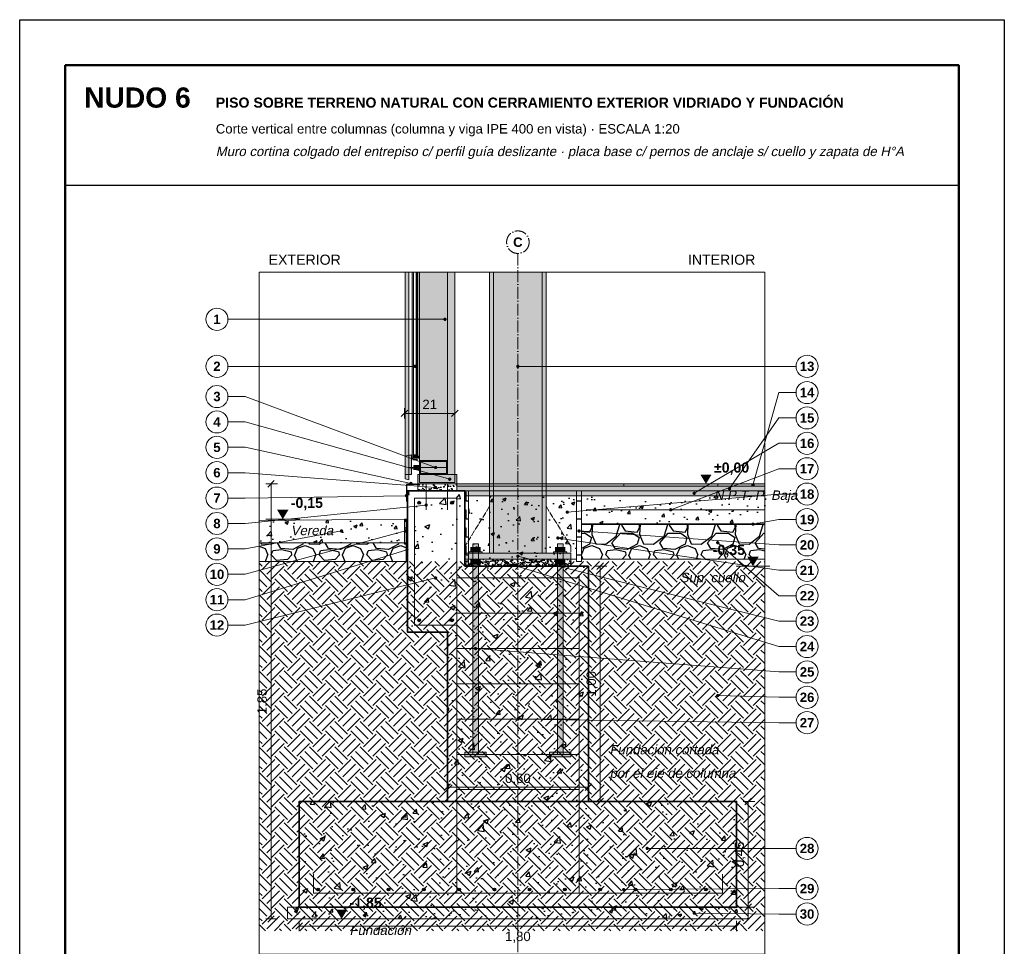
# Model space of a CAD drawing. Header units: millimetres. Extents: x 6 to 4194, y 6 to 5934.
# Tile 2 of 2: x 6 to 4194, y 1994 to 5934. Entities that reach past the tile are written whole.
import ezdxf
from ezdxf.enums import TextEntityAlignment as Align

# ---------------------------------------------------------------- set-up
doc = ezdxf.new("R2010")
doc.units = ezdxf.units.MM
doc.header["$LTSCALE"] = 20
doc.linetypes.add('DASHDOT', pattern=[3.556, 2.54, -0.508, 0, -0.508])
doc.linetypes.add('DASHED', pattern=[1.524, 1.27, -0.254])
for name, color, linetype in [('A-ACERO', 250, 'Continuous'), ('A-ACERO-CORTADO', 250, 'Continuous'), ('A-ACERO-VISTA', 8, 'Continuous'), ('A-AISLACION-EPS', 50, 'Continuous'), ('A-ALUMINIO', 253, 'Continuous'), ('A-ARMADURAS', 14, 'Continuous'), ('A-BARRERAS-MEMBRANAS', 7, 'Continuous'), ('A-CONTORNOS', 7, 'Continuous'), ('A-GROUT', 251, 'Continuous'), ('A-HORMIGON-INSITU', 33, 'Continuous'), ('A-HORMIGON-SIMPLE', 9, 'Continuous'), ('A-MORTERO-CARPETAS', 252, 'Continuous'), ('A-NEOPRENO-SELLADORES', 7, 'Continuous'), ('A-PROYECCION-OCULTO', 8, 'DASHED'), ('A-SOLADOS', 31, 'Continuous'), ('A-TERRENO', 32, 'Continuous'), ('A-TOSCA', 42, 'Continuous'), ('A-VIDRIO', 4, 'Continuous'), ('A-VISTA', 8, 'Continuous'), ('X-COTAS', 3, 'Continuous'), ('X-EJES', 1, 'DASHDOT'), ('X-MARCO', 7, 'Continuous'), ('X-NIVELES', 7, 'Continuous'), ('X-REFERENCIAS', 1, 'Continuous'), ('X-TEXTOS', 7, 'Continuous')]:
    doc.layers.add(name, color=color, linetype=linetype)
doc.styles.add('ARIAL', font='arial.ttf')
doc.styles.add('ARIAL-B', font='arialbd.ttf')

msp = doc.modelspace()

# ---------------------------------------------------------------- hatches: boundary and pattern name
at = {"layer": 'A-ACERO', "true_color": 0x333333}
h = msp.add_hatch(color=250, dxfattribs=at)
h.dxf.hatch_style = 1
h.paths.add_polyline_path([(1677, 4060), (1699, 4060), (1699, 4066), (1677, 4066)])
at = {"layer": 'A-ACERO-CORTADO', "true_color": 0x4d545c}
h = msp.add_hatch(color=251, dxfattribs=at)
h.dxf.hatch_style = 1
h.paths.add_polyline_path([(1933, 2810), (1957, 2810), (1957, 3705), (1933, 3705)])
h = msp.add_hatch(color=251, dxfattribs=at)
h.dxf.hatch_style = 1
h.paths.add_polyline_path([(2293, 2810), (2317, 2810), (2317, 3705), (2293, 3705)])
h = msp.add_hatch(color=251, dxfattribs=at)
h.dxf.hatch_style = 1
h.paths.add_polyline_path([(1900, 3640), (2350, 3640), (2350, 3665), (1900, 3665)])
h = msp.add_hatch(color=251, dxfattribs=at)
h.dxf.hatch_style = 1
h.paths.add_polyline_path([(1917, 3665), (1973, 3665), (1973, 3671), (1917, 3671)])
h = msp.add_hatch(color=251, dxfattribs=at)
h.dxf.hatch_style = 1
h.paths.add_polyline_path([(2277, 3665), (2333, 3665), (2333, 3671), (2277, 3671)])
h = msp.add_hatch(color=251, dxfattribs=at)
h.dxf.hatch_style = 1
h.paths.add_polyline_path([(1900, 2800), (1990, 2800), (1990, 2820), (1900, 2820)])
h = msp.add_hatch(color=251, dxfattribs=at)
h.dxf.hatch_style = 1
h.paths.add_polyline_path([(2260, 2800), (2350, 2800), (2350, 2820), (2260, 2820)])
at = {"layer": 'A-ACERO-VISTA', "true_color": 0xdfe3e7}
h = msp.add_hatch(color=254, dxfattribs=at)
h.dxf.hatch_style = 1
h.paths.add_polyline_path([(2005, 4860), (2005, 3665), (2245, 3665), (2245, 4860)])
at = {"layer": 'A-AISLACION-EPS'}
h = msp.add_hatch(dxfattribs=at)
h.set_pattern_fill('ZIGZAG', color=256, scale=6, angle=90)
h.paths.add_polyline_path([(1900, 3610), (1915, 3610), (1915, 3930), (1900, 3930)])
h = msp.add_hatch(dxfattribs=at)
h.set_pattern_fill('ZIGZAG', color=256, scale=6, angle=90)
h.paths.add_polyline_path([(2375, 3630), (2395, 3630), (2395, 3930), (2375, 3930)])
h = msp.add_hatch(dxfattribs=at)
h.set_pattern_fill('ZIGZAG', color=256, scale=6, angle=90)
h.paths.add_polyline_path([(1643, 3710), (1651, 3710), (1651, 3810), (1643, 3810)])
at = {"layer": 'A-ALUMINIO', "true_color": 0xb9c0c6}
h = msp.add_hatch(color=9, dxfattribs=at)
h.dxf.hatch_style = 1
h.paths.add_polyline_path([(1645, 3982), (1661, 3978), (1661, 4082), (1645, 4078)])
at = {"layer": 'A-ALUMINIO', "true_color": 0x9aa3ab}
h = msp.add_hatch(color=253, dxfattribs=at)
h.dxf.hatch_style = 1
h.paths.add_polyline_path([(1661, 4000), (1673, 4000), (1673, 4082), (1661, 4082)])
h = msp.add_hatch(color=253, dxfattribs=at)
h.dxf.hatch_style = 1
h.paths.add_polyline_path([(1681, 4070), (1693, 4070), (1693, 4084), (1681, 4084)])
h = msp.add_hatch(color=253, dxfattribs=at)
h.dxf.hatch_style = 1
h.paths.add_polyline_path([(1683, 4022), (1707, 4022), (1707, 4038), (1683, 4038)])
h = msp.add_hatch(color=253, dxfattribs=at)
h.dxf.hatch_style = 1
h.paths.add_polyline_path([(1707, 4000), (1825, 4000), (1825, 4060), (1707, 4060)])
h = msp.add_hatch(color=253, dxfattribs=at)
h.dxf.hatch_style = 1
h.paths.add_polyline_path([(1700, 3960), (1865, 3960), (1865, 4000), (1700, 4000)])
at = {"layer": 'A-ARMADURAS'}
h = msp.add_hatch(color=256, dxfattribs=at)
h.dxf.hatch_style = 1
h.paths.add_polyline_path([(1711, 3880), (1710.7, 3881.9), (1709.9, 3883.5), (1708.5, 3884.9), (1706.9, 3885.7), (1705, 3886), (1703.1, 3885.7), (1701.5, 3884.9), (1700.1, 3883.5), (1699.3, 3881.9), (1699, 3880), (1699.3, 3878.1), (1700.1, 3876.5), (1701.5, 3875.1), (1703.1, 3874.3), (1705, 3874), (1706.9, 3874.3), (1708.5, 3875.1), (1709.9, 3876.5), (1710.7, 3878.1)])
h = msp.add_hatch(color=256, dxfattribs=at)
h.dxf.hatch_style = 1
h.paths.add_polyline_path([(1851, 3880), (1850.7, 3881.9), (1849.9, 3883.5), (1848.5, 3884.9), (1846.9, 3885.7), (1845, 3886), (1843.1, 3885.7), (1841.5, 3884.9), (1840.1, 3883.5), (1839.3, 3881.9), (1839, 3880), (1839.3, 3878.1), (1840.1, 3876.5), (1841.5, 3875.1), (1843.1, 3874.3), (1845, 3874), (1846.9, 3874.3), (1848.5, 3875.1), (1849.9, 3876.5), (1850.7, 3878.1)])
h = msp.add_hatch(color=256, dxfattribs=at)
h.dxf.hatch_style = 1
h.paths.add_polyline_path([(1711, 3380), (1710.7, 3381.9), (1709.9, 3383.5), (1708.5, 3384.9), (1706.9, 3385.7), (1705, 3386), (1703.1, 3385.7), (1701.5, 3384.9), (1700.1, 3383.5), (1699.3, 3381.9), (1699, 3380), (1699.3, 3378.1), (1700.1, 3376.5), (1701.5, 3375.1), (1703.1, 3374.3), (1705, 3374), (1706.9, 3374.3), (1708.5, 3375.1), (1709.9, 3376.5), (1710.7, 3378.1)])
h = msp.add_hatch(color=256, dxfattribs=at)
h.dxf.hatch_style = 1
h.paths.add_polyline_path([(1851, 3380), (1850.7, 3381.9), (1849.9, 3383.5), (1848.5, 3384.9), (1846.9, 3385.7), (1845, 3386), (1843.1, 3385.7), (1841.5, 3384.9), (1840.1, 3383.5), (1839.3, 3381.9), (1839, 3380), (1839.3, 3378.1), (1840.1, 3376.5), (1841.5, 3375.1), (1843.1, 3374.3), (1845, 3374), (1846.9, 3374.3), (1848.5, 3375.1), (1849.9, 3376.5), (1850.7, 3378.1)])
h = msp.add_hatch(color=256, dxfattribs=at)
h.dxf.hatch_style = 1
h.paths.add_polyline_path([(1280.6, 2235), (1280.3, 2236.7), (1279.5, 2238.3), (1278.3, 2239.5), (1276.7, 2240.3), (1275, 2240.6), (1273.3, 2240.3), (1271.7, 2239.5), (1270.5, 2238.3), (1269.7, 2236.7), (1269.4, 2235), (1269.7, 2233.3), (1270.5, 2231.7), (1271.7, 2230.5), (1273.3, 2229.7), (1275, 2229.4), (1276.7, 2229.7), (1278.3, 2230.5), (1279.5, 2231.7), (1280.3, 2233.3)])
h = msp.add_hatch(color=256, dxfattribs=at)
h.dxf.hatch_style = 1
h.paths.add_polyline_path([(1430.6, 2235), (1430.3, 2236.7), (1429.5, 2238.3), (1428.3, 2239.5), (1426.7, 2240.3), (1425, 2240.6), (1423.3, 2240.3), (1421.7, 2239.5), (1420.5, 2238.3), (1419.7, 2236.7), (1419.4, 2235), (1419.7, 2233.3), (1420.5, 2231.7), (1421.7, 2230.5), (1423.3, 2229.7), (1425, 2229.4), (1426.7, 2229.7), (1428.3, 2230.5), (1429.5, 2231.7), (1430.3, 2233.3)])
h = msp.add_hatch(color=256, dxfattribs=at)
h.dxf.hatch_style = 1
h.paths.add_polyline_path([(1580.6, 2235), (1580.3, 2236.7), (1579.5, 2238.3), (1578.3, 2239.5), (1576.7, 2240.3), (1575, 2240.6), (1573.3, 2240.3), (1571.7, 2239.5), (1570.5, 2238.3), (1569.7, 2236.7), (1569.4, 2235), (1569.7, 2233.3), (1570.5, 2231.7), (1571.7, 2230.5), (1573.3, 2229.7), (1575, 2229.4), (1576.7, 2229.7), (1578.3, 2230.5), (1579.5, 2231.7), (1580.3, 2233.3)])
h = msp.add_hatch(color=256, dxfattribs=at)
h.dxf.hatch_style = 1
h.paths.add_polyline_path([(1730.6, 2235), (1730.3, 2236.7), (1729.5, 2238.3), (1728.3, 2239.5), (1726.7, 2240.3), (1725, 2240.6), (1723.3, 2240.3), (1721.7, 2239.5), (1720.5, 2238.3), (1719.7, 2236.7), (1719.4, 2235), (1719.7, 2233.3), (1720.5, 2231.7), (1721.7, 2230.5), (1723.3, 2229.7), (1725, 2229.4), (1726.7, 2229.7), (1728.3, 2230.5), (1729.5, 2231.7), (1730.3, 2233.3)])
h = msp.add_hatch(color=256, dxfattribs=at)
h.dxf.hatch_style = 1
h.paths.add_polyline_path([(1880.6, 2235), (1880.3, 2236.7), (1879.5, 2238.3), (1878.3, 2239.5), (1876.7, 2240.3), (1875, 2240.6), (1873.3, 2240.3), (1871.7, 2239.5), (1870.5, 2238.3), (1869.7, 2236.7), (1869.4, 2235), (1869.7, 2233.3), (1870.5, 2231.7), (1871.7, 2230.5), (1873.3, 2229.7), (1875, 2229.4), (1876.7, 2229.7), (1878.3, 2230.5), (1879.5, 2231.7), (1880.3, 2233.3)])
h = msp.add_hatch(color=256, dxfattribs=at)
h.dxf.hatch_style = 1
h.paths.add_polyline_path([(2030.6, 2235), (2030.3, 2236.7), (2029.5, 2238.3), (2028.3, 2239.5), (2026.7, 2240.3), (2025, 2240.6), (2023.3, 2240.3), (2021.7, 2239.5), (2020.5, 2238.3), (2019.7, 2236.7), (2019.4, 2235), (2019.7, 2233.3), (2020.5, 2231.7), (2021.7, 2230.5), (2023.3, 2229.7), (2025, 2229.4), (2026.7, 2229.7), (2028.3, 2230.5), (2029.5, 2231.7), (2030.3, 2233.3)])
h = msp.add_hatch(color=256, dxfattribs=at)
h.dxf.hatch_style = 1
h.paths.add_polyline_path([(2180.6, 2235), (2180.3, 2236.7), (2179.5, 2238.3), (2178.3, 2239.5), (2176.7, 2240.3), (2175, 2240.6), (2173.3, 2240.3), (2171.7, 2239.5), (2170.5, 2238.3), (2169.7, 2236.7), (2169.4, 2235), (2169.7, 2233.3), (2170.5, 2231.7), (2171.7, 2230.5), (2173.3, 2229.7), (2175, 2229.4), (2176.7, 2229.7), (2178.3, 2230.5), (2179.5, 2231.7), (2180.3, 2233.3)])
h = msp.add_hatch(color=256, dxfattribs=at)
h.dxf.hatch_style = 1
h.paths.add_polyline_path([(2330.6, 2235), (2330.3, 2236.7), (2329.5, 2238.3), (2328.3, 2239.5), (2326.7, 2240.3), (2325, 2240.6), (2323.3, 2240.3), (2321.7, 2239.5), (2320.5, 2238.3), (2319.7, 2236.7), (2319.4, 2235), (2319.7, 2233.3), (2320.5, 2231.7), (2321.7, 2230.5), (2323.3, 2229.7), (2325, 2229.4), (2326.7, 2229.7), (2328.3, 2230.5), (2329.5, 2231.7), (2330.3, 2233.3)])
h = msp.add_hatch(color=256, dxfattribs=at)
h.dxf.hatch_style = 1
h.paths.add_polyline_path([(2480.6, 2235), (2480.3, 2236.7), (2479.5, 2238.3), (2478.3, 2239.5), (2476.7, 2240.3), (2475, 2240.6), (2473.3, 2240.3), (2471.7, 2239.5), (2470.5, 2238.3), (2469.7, 2236.7), (2469.4, 2235), (2469.7, 2233.3), (2470.5, 2231.7), (2471.7, 2230.5), (2473.3, 2229.7), (2475, 2229.4), (2476.7, 2229.7), (2478.3, 2230.5), (2479.5, 2231.7), (2480.3, 2233.3)])
h = msp.add_hatch(color=256, dxfattribs=at)
h.dxf.hatch_style = 1
h.paths.add_polyline_path([(2630.6, 2235), (2630.3, 2236.7), (2629.5, 2238.3), (2628.3, 2239.5), (2626.7, 2240.3), (2625, 2240.6), (2623.3, 2240.3), (2621.7, 2239.5), (2620.5, 2238.3), (2619.7, 2236.7), (2619.4, 2235), (2619.7, 2233.3), (2620.5, 2231.7), (2621.7, 2230.5), (2623.3, 2229.7), (2625, 2229.4), (2626.7, 2229.7), (2628.3, 2230.5), (2629.5, 2231.7), (2630.3, 2233.3)])
h = msp.add_hatch(color=256, dxfattribs=at)
h.dxf.hatch_style = 1
h.paths.add_polyline_path([(2780.6, 2235), (2780.3, 2236.7), (2779.5, 2238.3), (2778.3, 2239.5), (2776.7, 2240.3), (2775, 2240.6), (2773.3, 2240.3), (2771.7, 2239.5), (2770.5, 2238.3), (2769.7, 2236.7), (2769.4, 2235), (2769.7, 2233.3), (2770.5, 2231.7), (2771.7, 2230.5), (2773.3, 2229.7), (2775, 2229.4), (2776.7, 2229.7), (2778.3, 2230.5), (2779.5, 2231.7), (2780.3, 2233.3)])
h = msp.add_hatch(color=256, dxfattribs=at)
h.dxf.hatch_style = 1
h.paths.add_polyline_path([(2930.6, 2235), (2930.3, 2236.7), (2929.5, 2238.3), (2928.3, 2239.5), (2926.7, 2240.3), (2925, 2240.6), (2923.3, 2240.3), (2921.7, 2239.5), (2920.5, 2238.3), (2919.7, 2236.7), (2919.4, 2235), (2919.7, 2233.3), (2920.5, 2231.7), (2921.7, 2230.5), (2923.3, 2229.7), (2925, 2229.4), (2926.7, 2229.7), (2928.3, 2230.5), (2929.5, 2231.7), (2930.3, 2233.3)])
at = {"layer": 'A-BARRERAS-MEMBRANAS', "true_color": 0x000000}
h = msp.add_hatch(color=18, dxfattribs=at)
h.dxf.hatch_style = 1
h.paths.add_polyline_path([(2395, 3788), (3175, 3788), (3175, 3790), (2395, 3790)])
at = {"layer": 'A-GROUT'}
h = msp.add_hatch(dxfattribs=at)
h.set_pattern_fill('AR-SAND', color=256, scale=0.4)
h.paths.add_polyline_path([(1900, 3610), (2350, 3610), (2350, 3640), (1900, 3640)])
at = {"layer": 'A-HORMIGON-INSITU'}
h = msp.add_hatch(dxfattribs=at)
h.set_pattern_fill('AR-CONC', color=256, scale=1.2)
h.paths.add_polyline_path([(1825, 2610), (2425, 2610), (2425, 3610), (1900, 3610), (1900, 3930), (1655, 3930), (1655, 3330), (1825, 3330)])
h = msp.add_hatch(dxfattribs=at)
h.set_pattern_fill('AR-CONC', color=256, scale=1.2)
h.paths.add_polyline_path([(1195, 2160), (3055, 2160), (3055, 2610), (1195, 2610)])
at = {"layer": 'A-HORMIGON-SIMPLE'}
h = msp.add_hatch(dxfattribs=at)
h.set_pattern_fill('AR-CONC', color=256, scale=0.8)
h.paths.add_polyline_path([(1915, 3640), (2375, 3640), (2375, 3910), (1915, 3910)])
h = msp.add_hatch(dxfattribs=at)
h.set_pattern_fill('AR-CONC', color=256, scale=0.8)
h.paths.add_polyline_path([(2395, 3790), (3175, 3790), (3175, 3910), (2395, 3910)])
h = msp.add_hatch(dxfattribs=at)
h.set_pattern_fill('AR-CONC', color=256, scale=0.8)
h.paths.add_polyline_path([(1025, 3710), (1643, 3710), (1643, 3810), (1025, 3804)])
h = msp.add_hatch(dxfattribs=at)
h.set_pattern_fill('AR-CONC', color=256, scale=0.8)
h.paths.add_polyline_path([(1145, 2110), (3105, 2110), (3105, 2160), (1145, 2160)])
at = {"layer": 'A-MORTERO-CARPETAS'}
h = msp.add_hatch(dxfattribs=at)
h.set_pattern_fill('AR-SAND', color=256, scale=0.6)
h.paths.add_polyline_path([(1700, 3930), (1865, 3930), (1865, 3960), (1700, 3960)])
h = msp.add_hatch(dxfattribs=at)
h.set_pattern_fill('AR-SAND', color=256, scale=0.6)
h.paths.add_polyline_path([(1865, 3930), (3175, 3930), (3175, 3950), (1865, 3950)])
at = {"layer": 'A-MORTERO-CARPETAS', "true_color": 0x8d8d8d}
h = msp.add_hatch(color=252, dxfattribs=at)
h.dxf.hatch_style = 1
h.paths.add_polyline_path([(1865, 3945), (3175, 3945), (3175, 3950), (1865, 3950)])
at = {"layer": 'A-MORTERO-CARPETAS'}
h = msp.add_hatch(dxfattribs=at)
h.set_pattern_fill('AR-SAND', color=256, scale=0.4)
h.paths.add_polyline_path([(1900, 3910), (3175, 3910), (3175, 3930), (1900, 3930)])
at = {"layer": 'A-NEOPRENO-SELLADORES', "true_color": 0x111111}
h = msp.add_hatch(color=250, dxfattribs=at)
h.dxf.hatch_style = 1
h.paths.add_polyline_path([(1673, 4068), (1675, 4068), (1675, 4080), (1673, 4080)])
h = msp.add_hatch(color=250, dxfattribs=at)
h.dxf.hatch_style = 1
h.paths.add_polyline_path([(1681, 4070), (1693, 4070), (1693, 4074), (1681, 4074)])
h = msp.add_hatch(color=250, dxfattribs=at)
h.dxf.hatch_style = 1
h.paths.add_polyline_path([(1700, 4068), (1705, 4068), (1705, 4080), (1700, 4080)])
at = {"layer": 'A-NEOPRENO-SELLADORES', "true_color": 0x222222}
h = msp.add_hatch(color=250, dxfattribs=at)
h.dxf.hatch_style = 1
h.paths.add_polyline_path([(1645, 3960), (1700, 3960), (1700, 3964), (1645, 3964)])
at = {"layer": 'A-NEOPRENO-SELLADORES', "true_color": 0x111111}
h = msp.add_hatch(color=250, dxfattribs=at)
h.dxf.hatch_style = 1
h.paths.add_polyline_path([(1643, 3798), (1651, 3798), (1651, 3810), (1643, 3810)])
at = {"layer": 'A-NEOPRENO-SELLADORES', "true_color": 0x222222}
h = msp.add_hatch(color=250, dxfattribs=at)
h.dxf.hatch_style = 1
h.paths.add_polyline_path([(1923, 3671), (1967, 3671), (1967, 3692), (1923, 3692)])
h = msp.add_hatch(color=250, dxfattribs=at)
h.dxf.hatch_style = 1
h.paths.add_polyline_path([(2283, 3671), (2327, 3671), (2327, 3692), (2283, 3692)])
h = msp.add_hatch(color=250, dxfattribs=at)
h.dxf.hatch_style = 1
h.paths.add_polyline_path([(1923, 3617), (1967, 3617), (1967, 3638), (1923, 3638)])
h = msp.add_hatch(color=250, dxfattribs=at)
h.dxf.hatch_style = 1
h.paths.add_polyline_path([(2283, 3617), (2327, 3617), (2327, 3638), (2283, 3638)])
at = {"layer": 'A-SOLADOS', "true_color": 0xcdbb9c}
h = msp.add_hatch(color=9, dxfattribs=at)
h.dxf.hatch_style = 1
h.paths.add_polyline_path([(1865, 3950), (3175, 3950), (3175, 3960), (1865, 3960)])
at = {"layer": 'A-TERRENO'}
h = msp.add_hatch(dxfattribs=at)
h.set_pattern_fill('EARTH', color=256, scale=12, angle=45)
h.paths.add_polyline_path([(1025, 2060), (3175, 2060), (3175, 3630), (1025, 3630)])
at = {"layer": 'A-TOSCA'}
h = msp.add_hatch(dxfattribs=at)
h.set_pattern_fill('GRAVEL', color=256, scale=8)
h.paths.add_polyline_path([(2395, 3640), (3175, 3640), (3175, 3788), (2395, 3788)])
h = msp.add_hatch(dxfattribs=at)
h.set_pattern_fill('GRAVEL', color=256, scale=8)
h.paths.add_polyline_path([(1025, 3630), (1651, 3630), (1651, 3710), (1025, 3710)])
at = {"layer": 'A-VIDRIO', "true_color": 0xbfe3f0}
h = msp.add_hatch(color=254, dxfattribs=at)
h.dxf.hatch_style = 1
h.paths.add_polyline_path([(1675, 4860), (1675, 4070), (1681, 4070), (1681, 4860)])
h = msp.add_hatch(color=254, dxfattribs=at)
h.dxf.hatch_style = 1
h.paths.add_polyline_path([(1693, 4860), (1693, 4070), (1700, 4070), (1700, 4860)])
at = {"layer": 'A-VISTA', "true_color": 0xe9ecee}
h = msp.add_hatch(color=7, dxfattribs=at)
h.dxf.hatch_style = 1
h.paths.add_polyline_path([(1645, 4860), (1645, 4000), (1661, 4000), (1661, 4860)])
at = {"layer": 'A-VISTA', "true_color": 0xe3e7ea}
h = msp.add_hatch(color=254, dxfattribs=at)
h.dxf.hatch_style = 1
h.paths.add_polyline_path([(1707, 4860), (1707, 4000), (1857, 4000), (1857, 4860)])
at = {"layer": 'X-NIVELES'}
h = msp.add_hatch(color=7, dxfattribs=at)
h.dxf.hatch_style = 1
h.paths.add_polyline_path([(2925, 3960), (2901, 4000), (2949, 4000)])
h = msp.add_hatch(color=7, dxfattribs=at)
h.dxf.hatch_style = 1
h.paths.add_polyline_path([(1125, 3810), (1101, 3850), (1149, 3850)])
h = msp.add_hatch(color=7, dxfattribs=at)
h.dxf.hatch_style = 1
h.paths.add_polyline_path([(3125, 3610), (3101, 3650), (3149, 3650)])
h = msp.add_hatch(color=7, dxfattribs=at)
h.dxf.hatch_style = 1
h.paths.add_polyline_path([(1375, 2110), (1351, 2150), (1399, 2150)])
at = {"layer": 'X-REFERENCIAS'}
h = msp.add_hatch(color=7, dxfattribs=at)
h.dxf.hatch_style = 1
h.paths.add_polyline_path([(1822, 4660), (1821.7, 4662.2), (1820.7, 4664.1), (1819.1, 4665.7), (1817.2, 4666.7), (1815, 4667), (1812.8, 4666.7), (1810.9, 4665.7), (1809.3, 4664.1), (1808.3, 4662.2), (1808, 4660), (1808.3, 4657.8), (1809.3, 4655.9), (1810.9, 4654.3), (1812.8, 4653.3), (1815, 4653), (1817.2, 4653.3), (1819.1, 4654.3), (1820.7, 4655.9), (1821.7, 4657.8)])
h = msp.add_hatch(color=7, dxfattribs=at)
h.dxf.hatch_style = 1
h.paths.add_polyline_path([(1694, 4460), (1693.7, 4462.2), (1692.7, 4464.1), (1691.1, 4465.7), (1689.2, 4466.7), (1687, 4467), (1684.8, 4466.7), (1682.9, 4465.7), (1681.3, 4464.1), (1680.3, 4462.2), (1680, 4460), (1680.3, 4457.8), (1681.3, 4455.9), (1682.9, 4454.3), (1684.8, 4453.3), (1687, 4453), (1689.2, 4453.3), (1691.1, 4454.3), (1692.7, 4455.9), (1693.7, 4457.8)])
h = msp.add_hatch(color=7, dxfattribs=at)
h.dxf.hatch_style = 1
h.paths.add_polyline_path([(2132, 4460), (2131.7, 4462.2), (2130.7, 4464.1), (2129.1, 4465.7), (2127.2, 4466.7), (2125, 4467), (2122.8, 4466.7), (2120.9, 4465.7), (2119.3, 4464.1), (2118.3, 4462.2), (2118, 4460), (2118.3, 4457.8), (2119.3, 4455.9), (2120.9, 4454.3), (2122.8, 4453.3), (2125, 4453), (2127.2, 4453.3), (2129.1, 4454.3), (2130.7, 4455.9), (2131.7, 4457.8)])
h = msp.add_hatch(color=7, dxfattribs=at)
h.dxf.hatch_style = 1
h.paths.add_polyline_path([(1782, 4030), (1781.7, 4032.2), (1780.7, 4034.1), (1779.1, 4035.7), (1777.2, 4036.7), (1775, 4037), (1772.8, 4036.7), (1770.9, 4035.7), (1769.3, 4034.1), (1768.3, 4032.2), (1768, 4030), (1768.3, 4027.8), (1769.3, 4025.9), (1770.9, 4024.3), (1772.8, 4023.3), (1775, 4023), (1777.2, 4023.3), (1779.1, 4024.3), (1780.7, 4025.9), (1781.7, 4027.8)])
h = msp.add_hatch(color=7, dxfattribs=at)
h.dxf.hatch_style = 1
h.paths.add_polyline_path([(1842, 3980), (1841.7, 3982.2), (1840.7, 3984.1), (1839.1, 3985.7), (1837.2, 3986.7), (1835, 3987), (1832.8, 3986.7), (1830.9, 3985.7), (1829.3, 3984.1), (1828.3, 3982.2), (1828, 3980), (1828.3, 3977.8), (1829.3, 3975.9), (1830.9, 3974.3), (1832.8, 3973.3), (1835, 3973), (1837.2, 3973.3), (1839.1, 3974.3), (1840.7, 3975.9), (1841.7, 3977.8)])
h = msp.add_hatch(color=7, dxfattribs=at)
h.dxf.hatch_style = 1
h.paths.add_polyline_path([(1677, 3962), (1676.7, 3964.2), (1675.7, 3966.1), (1674.1, 3967.7), (1672.2, 3968.7), (1670, 3969), (1667.8, 3968.7), (1665.9, 3967.7), (1664.3, 3966.1), (1663.3, 3964.2), (1663, 3962), (1663.3, 3959.8), (1664.3, 3957.9), (1665.9, 3956.3), (1667.8, 3955.3), (1670, 3955), (1672.2, 3955.3), (1674.1, 3956.3), (1675.7, 3957.9), (1676.7, 3959.8)])
h = msp.add_hatch(color=7, dxfattribs=at)
h.dxf.hatch_style = 1
h.paths.add_polyline_path([(1782, 3945), (1781.7, 3947.2), (1780.7, 3949.1), (1779.1, 3950.7), (1777.2, 3951.7), (1775, 3952), (1772.8, 3951.7), (1770.9, 3950.7), (1769.3, 3949.1), (1768.3, 3947.2), (1768, 3945), (1768.3, 3942.8), (1769.3, 3940.9), (1770.9, 3939.3), (1772.8, 3938.3), (1775, 3938), (1777.2, 3938.3), (1779.1, 3939.3), (1780.7, 3940.9), (1781.7, 3942.8)])
h = msp.add_hatch(color=7, dxfattribs=at)
h.dxf.hatch_style = 1
h.paths.add_polyline_path([(3032, 3940), (3031.7, 3942.2), (3030.7, 3944.1), (3029.1, 3945.7), (3027.2, 3946.7), (3025, 3947), (3022.8, 3946.7), (3020.9, 3945.7), (3019.3, 3944.1), (3018.3, 3942.2), (3018, 3940), (3018.3, 3937.8), (3019.3, 3935.9), (3020.9, 3934.3), (3022.8, 3933.3), (3025, 3933), (3027.2, 3933.3), (3029.1, 3934.3), (3030.7, 3935.9), (3031.7, 3937.8)])
h = msp.add_hatch(color=7, dxfattribs=at)
h.dxf.hatch_style = 1
h.paths.add_polyline_path([(3132, 3955), (3131.7, 3957.2), (3130.7, 3959.1), (3129.1, 3960.7), (3127.2, 3961.7), (3125, 3962), (3122.8, 3961.7), (3120.9, 3960.7), (3119.3, 3959.1), (3118.3, 3957.2), (3118, 3955), (3118.3, 3952.8), (3119.3, 3950.9), (3120.9, 3949.3), (3122.8, 3948.3), (3125, 3948), (3127.2, 3948.3), (3129.1, 3949.3), (3130.7, 3950.9), (3131.7, 3952.8)])
h = msp.add_hatch(color=7, dxfattribs=at)
h.dxf.hatch_style = 1
h.paths.add_polyline_path([(1658, 3910), (1657.7, 3912.2), (1656.7, 3914.1), (1655.1, 3915.7), (1653.2, 3916.7), (1651, 3917), (1648.8, 3916.7), (1646.9, 3915.7), (1645.3, 3914.1), (1644.3, 3912.2), (1644, 3910), (1644.3, 3907.8), (1645.3, 3905.9), (1646.9, 3904.3), (1648.8, 3903.3), (1651, 3903), (1653.2, 3903.3), (1655.1, 3904.3), (1656.7, 3905.9), (1657.7, 3907.8)])
h = msp.add_hatch(color=7, dxfattribs=at)
h.dxf.hatch_style = 1
h.paths.add_polyline_path([(2882, 3920), (2881.7, 3922.2), (2880.7, 3924.1), (2879.1, 3925.7), (2877.2, 3926.7), (2875, 3927), (2872.8, 3926.7), (2870.9, 3925.7), (2869.3, 3924.1), (2868.3, 3922.2), (2868, 3920), (2868.3, 3917.8), (2869.3, 3915.9), (2870.9, 3914.3), (2872.8, 3913.3), (2875, 3913), (2877.2, 3913.3), (2879.1, 3914.3), (2880.7, 3915.9), (2881.7, 3917.8)])
h = msp.add_hatch(color=7, dxfattribs=at)
h.dxf.hatch_style = 1
h.paths.add_polyline_path([(1742, 3870), (1741.7, 3872.2), (1740.7, 3874.1), (1739.1, 3875.7), (1737.2, 3876.7), (1735, 3877), (1732.8, 3876.7), (1730.9, 3875.7), (1729.3, 3874.1), (1728.3, 3872.2), (1728, 3870), (1728.3, 3867.8), (1729.3, 3865.9), (1730.9, 3864.3), (1732.8, 3863.3), (1735, 3863), (1737.2, 3863.3), (1739.1, 3864.3), (1740.7, 3865.9), (1741.7, 3867.8)])
h = msp.add_hatch(color=7, dxfattribs=at)
h.dxf.hatch_style = 1
h.paths.add_polyline_path([(2782, 3850), (2781.7, 3852.2), (2780.7, 3854.1), (2779.1, 3855.7), (2777.2, 3856.7), (2775, 3857), (2772.8, 3856.7), (2770.9, 3855.7), (2769.3, 3854.1), (2768.3, 3852.2), (2768, 3850), (2768.3, 3847.8), (2769.3, 3845.9), (2770.9, 3844.3), (2772.8, 3843.3), (2775, 3843), (2777.2, 3843.3), (2779.1, 3844.3), (2780.7, 3845.9), (2781.7, 3847.8)])
h = msp.add_hatch(color=7, dxfattribs=at)
h.dxf.hatch_style = 1
h.paths.add_polyline_path([(2342, 3840), (2341.7, 3842.2), (2340.7, 3844.1), (2339.1, 3845.7), (2337.2, 3846.7), (2335, 3847), (2332.8, 3846.7), (2330.9, 3845.7), (2329.3, 3844.1), (2328.3, 3842.2), (2328, 3840), (2328.3, 3837.8), (2329.3, 3835.9), (2330.9, 3834.3), (2332.8, 3833.3), (2335, 3833), (2337.2, 3833.3), (2339.1, 3834.3), (2340.7, 3835.9), (2341.7, 3837.8)])
h = msp.add_hatch(color=7, dxfattribs=at)
h.dxf.hatch_style = 1
h.paths.add_polyline_path([(3132, 3789), (3131.7, 3791.2), (3130.7, 3793.1), (3129.1, 3794.7), (3127.2, 3795.7), (3125, 3796), (3122.8, 3795.7), (3120.9, 3794.7), (3119.3, 3793.1), (3118.3, 3791.2), (3118, 3789), (3118.3, 3786.8), (3119.3, 3784.9), (3120.9, 3783.3), (3122.8, 3782.3), (3125, 3782), (3127.2, 3782.3), (3129.1, 3783.3), (3130.7, 3784.9), (3131.7, 3786.8)])
h = msp.add_hatch(color=7, dxfattribs=at)
h.dxf.hatch_style = 1
h.paths.add_polyline_path([(1382, 3760), (1381.7, 3762.2), (1380.7, 3764.1), (1379.1, 3765.7), (1377.2, 3766.7), (1375, 3767), (1372.8, 3766.7), (1370.9, 3765.7), (1369.3, 3764.1), (1368.3, 3762.2), (1368, 3760), (1368.3, 3757.8), (1369.3, 3755.9), (1370.9, 3754.3), (1372.8, 3753.3), (1375, 3753), (1377.2, 3753.3), (1379.1, 3754.3), (1380.7, 3755.9), (1381.7, 3757.8)])
h = msp.add_hatch(color=7, dxfattribs=at)
h.dxf.hatch_style = 1
h.paths.add_polyline_path([(1654, 3760), (1653.7, 3762.2), (1652.7, 3764.1), (1651.1, 3765.7), (1649.2, 3766.7), (1647, 3767), (1644.8, 3766.7), (1642.9, 3765.7), (1641.3, 3764.1), (1640.3, 3762.2), (1640, 3760), (1640.3, 3757.8), (1641.3, 3755.9), (1642.9, 3754.3), (1644.8, 3753.3), (1647, 3753), (1649.2, 3753.3), (1651.1, 3754.3), (1652.7, 3755.9), (1653.7, 3757.8)])
h = msp.add_hatch(color=7, dxfattribs=at)
h.dxf.hatch_style = 1
h.paths.add_polyline_path([(2302, 3730), (2301.7, 3732.2), (2300.7, 3734.1), (2299.1, 3735.7), (2297.2, 3736.7), (2295, 3737), (2292.8, 3736.7), (2290.9, 3735.7), (2289.3, 3734.1), (2288.3, 3732.2), (2288, 3730), (2288.3, 3727.8), (2289.3, 3725.9), (2290.9, 3724.3), (2292.8, 3723.3), (2295, 3723), (2297.2, 3723.3), (2299.1, 3724.3), (2300.7, 3725.9), (2301.7, 3727.8)])
h = msp.add_hatch(color=7, dxfattribs=at)
h.dxf.hatch_style = 1
h.paths.add_polyline_path([(2392, 3760), (2391.7, 3762.2), (2390.7, 3764.1), (2389.1, 3765.7), (2387.2, 3766.7), (2385, 3767), (2382.8, 3766.7), (2380.9, 3765.7), (2379.3, 3764.1), (2378.3, 3762.2), (2378, 3760), (2378.3, 3757.8), (2379.3, 3755.9), (2380.9, 3754.3), (2382.8, 3753.3), (2385, 3753), (2387.2, 3753.3), (2389.1, 3754.3), (2390.7, 3755.9), (2391.7, 3757.8)])
h = msp.add_hatch(color=7, dxfattribs=at)
h.dxf.hatch_style = 1
h.paths.add_polyline_path([(1660, 3680), (1659.7, 3682.2), (1658.7, 3684.1), (1657.1, 3685.7), (1655.2, 3686.7), (1653, 3687), (1650.8, 3686.7), (1648.9, 3685.7), (1647.3, 3684.1), (1646.3, 3682.2), (1646, 3680), (1646.3, 3677.8), (1647.3, 3675.9), (1648.9, 3674.3), (1650.8, 3673.3), (1653, 3673), (1655.2, 3673.3), (1657.1, 3674.3), (1658.7, 3675.9), (1659.7, 3677.8)])
h = msp.add_hatch(color=7, dxfattribs=at)
h.dxf.hatch_style = 1
h.paths.add_polyline_path([(2982, 3710), (2981.7, 3712.2), (2980.7, 3714.1), (2979.1, 3715.7), (2977.2, 3716.7), (2975, 3717), (2972.8, 3716.7), (2970.9, 3715.7), (2969.3, 3714.1), (2968.3, 3712.2), (2968, 3710), (2968.3, 3707.8), (2969.3, 3705.9), (2970.9, 3704.3), (2972.8, 3703.3), (2975, 3703), (2977.2, 3703.3), (2979.1, 3704.3), (2980.7, 3705.9), (2981.7, 3707.8)])
h = msp.add_hatch(color=7, dxfattribs=at)
h.dxf.hatch_style = 1
h.paths.add_polyline_path([(2132, 3653), (2131.7, 3655.2), (2130.7, 3657.1), (2129.1, 3658.7), (2127.2, 3659.7), (2125, 3660), (2122.8, 3659.7), (2120.9, 3658.7), (2119.3, 3657.1), (2118.3, 3655.2), (2118, 3653), (2118.3, 3650.8), (2119.3, 3648.9), (2120.9, 3647.3), (2122.8, 3646.3), (2125, 3646), (2127.2, 3646.3), (2129.1, 3647.3), (2130.7, 3648.9), (2131.7, 3650.8)])
h = msp.add_hatch(color=7, dxfattribs=at)
h.dxf.hatch_style = 1
h.paths.add_polyline_path([(2082, 3625), (2081.7, 3627.2), (2080.7, 3629.1), (2079.1, 3630.7), (2077.2, 3631.7), (2075, 3632), (2072.8, 3631.7), (2070.9, 3630.7), (2069.3, 3629.1), (2068.3, 3627.2), (2068, 3625), (2068.3, 3622.8), (2069.3, 3620.9), (2070.9, 3619.3), (2072.8, 3618.3), (2075, 3618), (2077.2, 3618.3), (2079.1, 3619.3), (2080.7, 3620.9), (2081.7, 3622.8)])
h = msp.add_hatch(color=7, dxfattribs=at)
h.dxf.hatch_style = 1
h.paths.add_polyline_path([(1782, 3560), (1781.7, 3562.2), (1780.7, 3564.1), (1779.1, 3565.7), (1777.2, 3566.7), (1775, 3567), (1772.8, 3566.7), (1770.9, 3565.7), (1769.3, 3564.1), (1768.3, 3562.2), (1768, 3560), (1768.3, 3557.8), (1769.3, 3555.9), (1770.9, 3554.3), (1772.8, 3553.3), (1775, 3553), (1777.2, 3553.3), (1779.1, 3554.3), (1780.7, 3555.9), (1781.7, 3557.8)])
h = msp.add_hatch(color=7, dxfattribs=at)
h.dxf.hatch_style = 1
h.paths.add_polyline_path([(1952, 3260), (1951.7, 3262.2), (1950.7, 3264.1), (1949.1, 3265.7), (1947.2, 3266.7), (1945, 3267), (1942.8, 3266.7), (1940.9, 3265.7), (1939.3, 3264.1), (1938.3, 3262.2), (1938, 3260), (1938.3, 3257.8), (1939.3, 3255.9), (1940.9, 3254.3), (1942.8, 3253.3), (1945, 3253), (1947.2, 3253.3), (1949.1, 3254.3), (1950.7, 3255.9), (1951.7, 3257.8)])
h = msp.add_hatch(color=7, dxfattribs=at)
h.dxf.hatch_style = 1
h.paths.add_polyline_path([(2982, 3060), (2981.7, 3062.2), (2980.7, 3064.1), (2979.1, 3065.7), (2977.2, 3066.7), (2975, 3067), (2972.8, 3066.7), (2970.9, 3065.7), (2969.3, 3064.1), (2968.3, 3062.2), (2968, 3060), (2968.3, 3057.8), (2969.3, 3055.9), (2970.9, 3054.3), (2972.8, 3053.3), (2975, 3053), (2977.2, 3053.3), (2979.1, 3054.3), (2980.7, 3055.9), (2981.7, 3057.8)])
h = msp.add_hatch(color=7, dxfattribs=at)
h.dxf.hatch_style = 1
h.paths.add_polyline_path([(2132, 2960), (2131.7, 2962.2), (2130.7, 2964.1), (2129.1, 2965.7), (2127.2, 2966.7), (2125, 2967), (2122.8, 2966.7), (2120.9, 2965.7), (2119.3, 2964.1), (2118.3, 2962.2), (2118, 2960), (2118.3, 2957.8), (2119.3, 2955.9), (2120.9, 2954.3), (2122.8, 2953.3), (2125, 2953), (2127.2, 2953.3), (2129.1, 2954.3), (2130.7, 2955.9), (2131.7, 2957.8)])
h = msp.add_hatch(color=7, dxfattribs=at)
h.dxf.hatch_style = 1
h.paths.add_polyline_path([(2682, 2410), (2681.7, 2412.2), (2680.7, 2414.1), (2679.1, 2415.7), (2677.2, 2416.7), (2675, 2417), (2672.8, 2416.7), (2670.9, 2415.7), (2669.3, 2414.1), (2668.3, 2412.2), (2668, 2410), (2668.3, 2407.8), (2669.3, 2405.9), (2670.9, 2404.3), (2672.8, 2403.3), (2675, 2403), (2677.2, 2403.3), (2679.1, 2404.3), (2680.7, 2405.9), (2681.7, 2407.8)])
h = msp.add_hatch(color=7, dxfattribs=at)
h.dxf.hatch_style = 1
h.paths.add_polyline_path([(2582, 2235), (2581.7, 2237.2), (2580.7, 2239.1), (2579.1, 2240.7), (2577.2, 2241.7), (2575, 2242), (2572.8, 2241.7), (2570.9, 2240.7), (2569.3, 2239.1), (2568.3, 2237.2), (2568, 2235), (2568.3, 2232.8), (2569.3, 2230.9), (2570.9, 2229.3), (2572.8, 2228.3), (2575, 2228), (2577.2, 2228.3), (2579.1, 2229.3), (2580.7, 2230.9), (2581.7, 2232.8)])
h = msp.add_hatch(color=7, dxfattribs=at)
h.dxf.hatch_style = 1
h.paths.add_polyline_path([(2882, 2135), (2881.7, 2137.2), (2880.7, 2139.1), (2879.1, 2140.7), (2877.2, 2141.7), (2875, 2142), (2872.8, 2141.7), (2870.9, 2140.7), (2869.3, 2139.1), (2868.3, 2137.2), (2868, 2135), (2868.3, 2132.8), (2869.3, 2130.9), (2870.9, 2129.3), (2872.8, 2128.3), (2875, 2128), (2877.2, 2128.3), (2879.1, 2129.3), (2880.7, 2130.9), (2881.7, 2132.8)])

# ---------------------------------------------------------------- linework, layer by layer
at = {"layer": 'A-ARMADURAS', "lineweight": 13}
for points in [[(1685, 3360), (1865, 3360), (1865, 3900), (1685, 3900), (1685, 3360)], [(2415, 3850), (3175, 3850)], [(1865, 3560), (2385, 3560)], [(1865, 3410), (2385, 3410)], [(1865, 3260), (2385, 3260)], [(1865, 3110), (2385, 3110)], [(1865, 2960), (2385, 2960)], [(1865, 2810), (2385, 2810)], [(1865, 2660), (2385, 2660)]]:
    msp.add_lwpolyline(points, dxfattribs=at)
at = {"layer": 'A-ARMADURAS', "lineweight": 18}
for points in [[(1925, 2220), (1865, 2220), (1865, 3570)], [(2325, 2220), (2385, 2220), (2385, 3570)]]:
    msp.add_lwpolyline(points, dxfattribs=at)
at = {"layer": 'A-ARMADURAS', "lineweight": 20}
msp.add_lwpolyline([(1255, 2300), (1255, 2220), (2995, 2220), (2995, 2300)], dxfattribs=at)
at = {"layer": 'A-ARMADURAS'}
for centre, radius in [((1705, 3880), 6), ((1845, 3880), 6), ((1705, 3380), 6), ((1845, 3380), 6), ((1275, 2235), 5.6), ((1425, 2235), 5.6), ((1575, 2235), 5.6), ((1725, 2235), 5.6), ((1875, 2235), 5.6), ((2025, 2235), 5.6), ((2175, 2235), 5.6), ((2325, 2235), 5.6), ((2475, 2235), 5.6), ((2625, 2235), 5.6), ((2775, 2235), 5.6), ((2925, 2235), 5.6)]:
    msp.add_circle(centre, radius, dxfattribs=at)
at = {"layer": 'A-CONTORNOS', "lineweight": 18}
for points in [[(1675, 4860), (1675, 4070), (1681, 4070), (1681, 4860)], [(1693, 4860), (1693, 4070), (1700, 4070), (1700, 4860)], [(1707, 4000), (1825, 4000), (1825, 4060), (1707, 4060)], [(1700, 3960), (1865, 3960), (1865, 4000), (1700, 4000)], [(1700, 3930), (1865, 3930), (1865, 3960), (1700, 3960)], [(1865, 3950), (3175, 3950), (3175, 3960), (1865, 3960)], [(1865, 3930), (3175, 3930), (3175, 3950), (1865, 3950)], [(1900, 3910), (3175, 3910), (3175, 3930), (1900, 3930)], [(1915, 3640), (2375, 3640), (2375, 3910), (1915, 3910)], [(2395, 3790), (3175, 3790), (3175, 3910), (2395, 3910)], [(1025, 3710), (1643, 3710), (1643, 3810), (1025, 3804)], [(2395, 3640), (3175, 3640), (3175, 3788), (2395, 3788)], [(1025, 3630), (1651, 3630), (1651, 3710), (1025, 3710)], [(1900, 3640), (2350, 3640), (2350, 3665), (1900, 3665)], [(1900, 3610), (2350, 3610), (2350, 3640), (1900, 3640)], [(1145, 2110), (3105, 2110), (3105, 2160), (1145, 2160)]]:
    msp.add_lwpolyline(points, close=True, dxfattribs=at)
at = {"layer": 'A-CONTORNOS', "lineweight": 13}
for points in [[(1696.5, 4070), (1696.5, 4860)], [(1825, 4000), (1825, 4860)], [(2022, 3665), (2022, 4860)], [(2228, 3665), (2228, 4860)], [(1661, 4030), (1745, 4030)], [(1711, 4030), (1821, 4030)], [(1735, 3960), (1735, 3850)], [(1825, 3960), (1825, 3850)], [(2575, 3950), (2575, 3960)], [(2975, 3950), (2975, 3960)]]:
    msp.add_lwpolyline(points, dxfattribs=at)
for points in [[(1645, 3982), (1661, 3978), (1661, 4082), (1645, 4078)], [(1661, 4000), (1673, 4000), (1673, 4082), (1661, 4082)], [(1681, 4070), (1693, 4070), (1693, 4084), (1681, 4084)], [(1683, 4022), (1707, 4022), (1707, 4038), (1683, 4038)], [(1711, 4004), (1821, 4004), (1821, 4056), (1711, 4056)], [(1707, 3966), (1857, 3966), (1857, 4000), (1707, 4000)], [(1900, 3610), (1915, 3610), (1915, 3930), (1900, 3930)], [(2375, 3630), (2395, 3630), (2395, 3930), (2375, 3930)], [(1643, 3710), (1651, 3710), (1651, 3810), (1643, 3810)], [(1933, 2810), (1957, 2810), (1957, 3705), (1933, 3705)], [(2293, 2810), (2317, 2810), (2317, 3705), (2293, 3705)], [(1917, 3665), (1973, 3665), (1973, 3671), (1917, 3671)], [(2277, 3665), (2333, 3665), (2333, 3671), (2277, 3671)], [(1900, 2800), (1990, 2800), (1990, 2820), (1900, 2820)], [(2260, 2800), (2350, 2800), (2350, 2820), (2260, 2820)]]:
    msp.add_lwpolyline(points, close=True, dxfattribs=at)
at = {"layer": 'A-CONTORNOS', "lineweight": 30}
msp.add_lwpolyline([(1705, 3958), (1651, 3958), (1651, 3885)], dxfattribs=at)
at = {"layer": 'A-CONTORNOS', "lineweight": 35}
for points in [[(1825, 2610), (2425, 2610), (2425, 3610), (1900, 3610), (1900, 3930), (1655, 3930), (1655, 3330), (1825, 3330)], [(1195, 2160), (3055, 2160), (3055, 2610), (1195, 2610)]]:
    msp.add_lwpolyline(points, close=True, dxfattribs=at)
at = {"layer": 'A-CONTORNOS', "lineweight": 50}
msp.add_lwpolyline([(1653, 3810), (1653, 3630)], dxfattribs=at)
at = {"layer": 'A-CONTORNOS', "lineweight": 18}
msp.add_lwpolyline([(1025, 3630), (1651, 3630)], dxfattribs=at)
at = {"layer": 'A-PROYECCION-OCULTO', "lineweight": 13}
for points in [[(2005, 3665), (2245, 3665), (2245, 3910), (2005, 3910)], [(1900, 3665), (2005, 3665), (2005, 3865), (1900, 3695)], [(2350, 3665), (2245, 3665), (2245, 3865), (2350, 3695)]]:
    msp.add_lwpolyline(points, close=True, dxfattribs=at)
at = {"layer": 'A-VISTA', "lineweight": 13}
for points in [[(1645, 4860), (1645, 4000), (1661, 4000), (1661, 4860)], [(1707, 4860), (1707, 4000), (1857, 4000), (1857, 4860)], [(2005, 4860), (2005, 3665), (2245, 3665), (2245, 4860)]]:
    msp.add_lwpolyline(points, close=True, dxfattribs=at)
at = {"layer": 'X-COTAS', "lineweight": 25}
for points in [[(1629, 4246), (1657, 4274)], [(1843, 4246), (1871, 4274)], [(1061, 3946), (1089, 3974)], [(2461, 3596), (2489, 3624)], [(1811, 2656), (1839, 2684)], [(2411, 2656), (2439, 2684)], [(2461, 2596), (2489, 2624)], [(3091, 2596), (3119, 2624)], [(3091, 2146), (3119, 2174)], [(1061, 2096), (1089, 2124)], [(1181, 2066), (1209, 2094)], [(3041, 2066), (3069, 2094)]]:
    msp.add_lwpolyline(points, dxfattribs=at)
at = {"layer": 'X-COTAS', "lineweight": 13}
for points in [[(1643, 4282), (1643, 4238)], [(1857, 4282), (1857, 4238)], [(1643, 4260), (1857, 4260)], [(1053, 3960), (1103, 3960)], [(1075, 2110), (1075, 3960)], [(2453, 3610), (2503, 3610)], [(2475, 2610), (2475, 3610)], [(1825, 2692), (1825, 2648)], [(2425, 2692), (2425, 2648)], [(1825, 2670), (2425, 2670)], [(2453, 2610), (2503, 2610)], [(3083, 2610), (3133, 2610)], [(3105, 2160), (3105, 2610)], [(3083, 2160), (3133, 2160)], [(1053, 2110), (1103, 2110)], [(1195, 2102), (1195, 2058)], [(3055, 2102), (3055, 2058)], [(1195, 2080), (3055, 2080)]]:
    msp.add_lwpolyline(points, dxfattribs=at)
at = {"layer": 'X-EJES', "color": 12, "lineweight": 13, "true_color": 0xcc0000}
msp.add_lwpolyline([(2125, 4940), (2125, 1960)], dxfattribs=at)
at = {"layer": 'X-EJES', "color": 12, "lineweight": 18, "true_color": 0xcc0000}
msp.add_circle((2125, 4988), 48, dxfattribs=at)
at = {"layer": 'X-MARCO', "lineweight": 30}
msp.add_lwpolyline([(6, 5934), (4194, 5934), (4194, 6), (6, 6)], close=True, dxfattribs=at)
at = {"layer": 'X-MARCO', "lineweight": 50}
msp.add_lwpolyline([(200, 5740), (4000, 5740), (4000, 200), (200, 200)], close=True, dxfattribs=at)
at = {"layer": 'X-NIVELES', "lineweight": 13}
for points in [[(2853, 3960), (2997, 3960)], [(1053, 3810), (1197, 3810)], [(3053, 3610), (3197, 3610)], [(1303, 2110), (1447, 2110)]]:
    msp.add_lwpolyline(points, dxfattribs=at)
at = {"layer": 'X-REFERENCIAS', "lineweight": 13}
for points in [[(1815, 4660), (965, 4660), (892, 4660)], [(1687, 4460), (965, 4460), (892, 4460)], [(2125, 4460), (3235, 4460), (3308, 4460)], [(1775, 4030), (965, 4331.7), (892, 4331.7)], [(3125, 3955), (3235, 4348.6), (3308, 4348.6)], [(3025, 3940), (3235, 4240.6), (3308, 4240.6)], [(1835, 3980), (965, 4223.7), (892, 4223.7)], [(1670, 3962), (965, 4115.7), (892, 4115.7)], [(2875, 3920), (3235, 4132.6), (3308, 4132.6)], [(2775, 3850), (3235, 4024.6), (3308, 4024.6)], [(1775, 3945), (965, 4007.7), (892, 4007.7)], [(1651, 3910), (965, 3899.7), (892, 3899.7)], [(2335, 3840), (3235, 3916.6), (3308, 3916.6)], [(1735, 3870), (965, 3791.7), (892, 3791.7)], [(3125, 3789), (3235, 3808.6), (3308, 3808.6)], [(1375, 3760), (965, 3683.7), (892, 3683.7)], [(1647, 3760), (965, 3575.7), (892, 3575.7)], [(2295, 3730), (3235, 3592.6), (3308, 3592.6)], [(2385, 3760), (3235, 3700.6), (3308, 3700.6)], [(2975, 3710), (3235, 3484.6), (3308, 3484.6)], [(1653, 3680), (965, 3467.7), (892, 3467.7)], [(2125, 3653), (3235, 3376.6), (3308, 3376.6)], [(2075, 3625), (3235, 3268.6), (3308, 3268.6)], [(1775, 3560), (965, 3359.7), (892, 3359.7)], [(1945, 3260), (3235, 3160.6), (3308, 3160.6)], [(2975, 3060), (3235, 3052.6), (3308, 3052.6)], [(2125, 2960), (3235, 2944.6), (3308, 2944.6)], [(2675, 2410), (3235, 2410), (3308, 2410)], [(2575, 2235), (3235, 2239), (3308, 2239)], [(2875, 2135), (3235, 2131), (3308, 2131)]]:
    msp.add_lwpolyline(points, dxfattribs=at)
at = {"layer": 'X-REFERENCIAS', "lineweight": 18}
for centre in [(845, 4660), (845, 4460), (3355, 4460), (845, 4331.7), (3355, 4348.6), (3355, 4240.6), (845, 4223.7), (845, 4115.7), (3355, 4132.6), (3355, 4024.6), (845, 4007.7), (845, 3899.7), (3355, 3916.6), (3355, 3808.6), (845, 3791.7), (845, 3683.7), (3355, 3700.6), (845, 3575.7), (3355, 3592.6), (3355, 3484.6), (845, 3467.7), (845, 3359.7), (3355, 3376.6), (3355, 3268.6), (3355, 3160.6), (3355, 3052.6), (3355, 2944.6), (3355, 2410), (3355, 2239), (3355, 2131)]:
    msp.add_circle(centre, 47, dxfattribs=at)
at = {"layer": 'X-TEXTOS', "lineweight": 25}
msp.add_lwpolyline([(200, 5230), (4000, 5230)], dxfattribs=at)
at = {"layer": 'X-TEXTOS', "lineweight": 13}
msp.add_lwpolyline([(1025, 4860), (3175, 4860), (3175, 1960), (1025, 1960)], close=True, dxfattribs=at)

# ---------------------------------------------------------------- texts
at = {"layer": 'X-COTAS', "style": 'ARIAL'}
for s, p in [('21', (1750, 4278)), ('0,60', (2125, 2688)), ('1,80', (2125, 2016))]:
    msp.add_text(s, height=40.1, dxfattribs=at).set_placement(p, align=Align.CENTER)
for s, p in [('1,00', (2457, 3110)), ('1,85', (1057, 3035)), ('0,45', (3087, 2385))]:
    msp.add_text(s, height=40.1, rotation=90, dxfattribs=at).set_placement(p, align=Align.CENTER)
at = {"layer": 'X-EJES', "color": 12, "true_color": 0xcc0000, "style": 'ARIAL-B'}
msp.add_text('C', height=40.1, dxfattribs=at).set_placement((2125, 4968), align=Align.CENTER)
at = {"layer": 'X-NIVELES', "style": 'ARIAL-B'}
for s, p in [('±0,00', (2959, 4008)), ('-0,15', (1159, 3858)), ('-1,85', (1409, 2158))]:
    msp.add_text(s, height=42.96, dxfattribs=at).set_placement(p)
at = {"layer": 'X-NIVELES', "style": 'ARIAL', "oblique": 12}
for s, height, p in [('N.P.T. P. Baja', 40.096, (2959, 3892)), ('Vereda', 40.1, (1159, 3742)), ('Fundación', 40.1, (1409, 2042))]:
    msp.add_text(s, height=height, dxfattribs=at).set_placement(p)
at = {"layer": 'X-NIVELES', "style": 'ARIAL-B'}
msp.add_text('-0,35', height=42.96, dxfattribs=at).set_placement((3091, 3658), align=Align.RIGHT)
at = {"layer": 'X-NIVELES', "style": 'ARIAL', "oblique": 12}
msp.add_text('Sup. cuello', height=40.096, dxfattribs=at).set_placement((3091, 3542), align=Align.RIGHT)
at = {"layer": 'X-REFERENCIAS', "style": 'ARIAL-B'}
for s, p in [('1', (845, 4640)), ('2', (845, 4440)), ('13', (3355, 4440)), ('14', (3355, 4328.6)), ('3', (845, 4311.7)), ('4', (845, 4203.7)), ('15', (3355, 4220.6)), ('16', (3355, 4112.6)), ('5', (845, 4095.7)), ('6', (845, 3987.7)), ('17', (3355, 4004.6)), ('18', (3355, 3896.6)), ('7', (845, 3879.7)), ('8', (845, 3771.7)), ('19', (3355, 3788.6)), ('9', (845, 3663.7)), ('20', (3355, 3680.6)), ('21', (3355, 3572.6)), ('10', (845, 3555.7)), ('11', (845, 3447.7)), ('22', (3355, 3464.6)), ('23', (3355, 3356.6)), ('12', (845, 3339.7)), ('24', (3355, 3248.6)), ('25', (3355, 3140.6)), ('26', (3355, 3032.6)), ('27', (3355, 2924.6)), ('28', (3355, 2390)), ('29', (3355, 2219)), ('30', (3355, 2111))]:
    msp.add_text(s, height=40.1, dxfattribs=at).set_placement(p, align=Align.CENTER)
at = {"layer": 'X-TEXTOS'}
for s, height, style, p in [('NUDO 6', 85.92, 'ARIAL-B', (280, 5560)), ('PISO SOBRE TERRENO NATURAL CON CERRAMIENTO EXTERIOR VIDRIADO Y FUNDACIÓN', 42.96, 'ARIAL-B', (840, 5560)), ('Corte vertical entre columnas (columna y viga IPE 400 en vista) · ESCALA 1:20', 40.096, 'ARIAL', (840, 5450)), ('EXTERIOR', 42.96, 'ARIAL', (1065, 4892))]:
    msp.add_text(s, height=height, dxfattribs=dict(at, style=style)).set_placement(p)
at = {"layer": 'X-TEXTOS', "style": 'ARIAL', "oblique": 12}
for s, p in [('Muro cortina colgado del entrepiso c/ perfil guía deslizante · placa base c/ pernos de anclaje s/ cuello y zapata de H°A', (840, 5354)), ('Fundación cortada', (2515, 2810)), ('por el eje de columna', (2515, 2710))]:
    msp.add_text(s, height=40.096, dxfattribs=at).set_placement(p)
at = {"layer": 'X-TEXTOS', "style": 'ARIAL'}
msp.add_text('INTERIOR', height=42.96, dxfattribs=at).set_placement((3135, 4892), align=Align.RIGHT)

doc.saveas('drawing.dxf')
